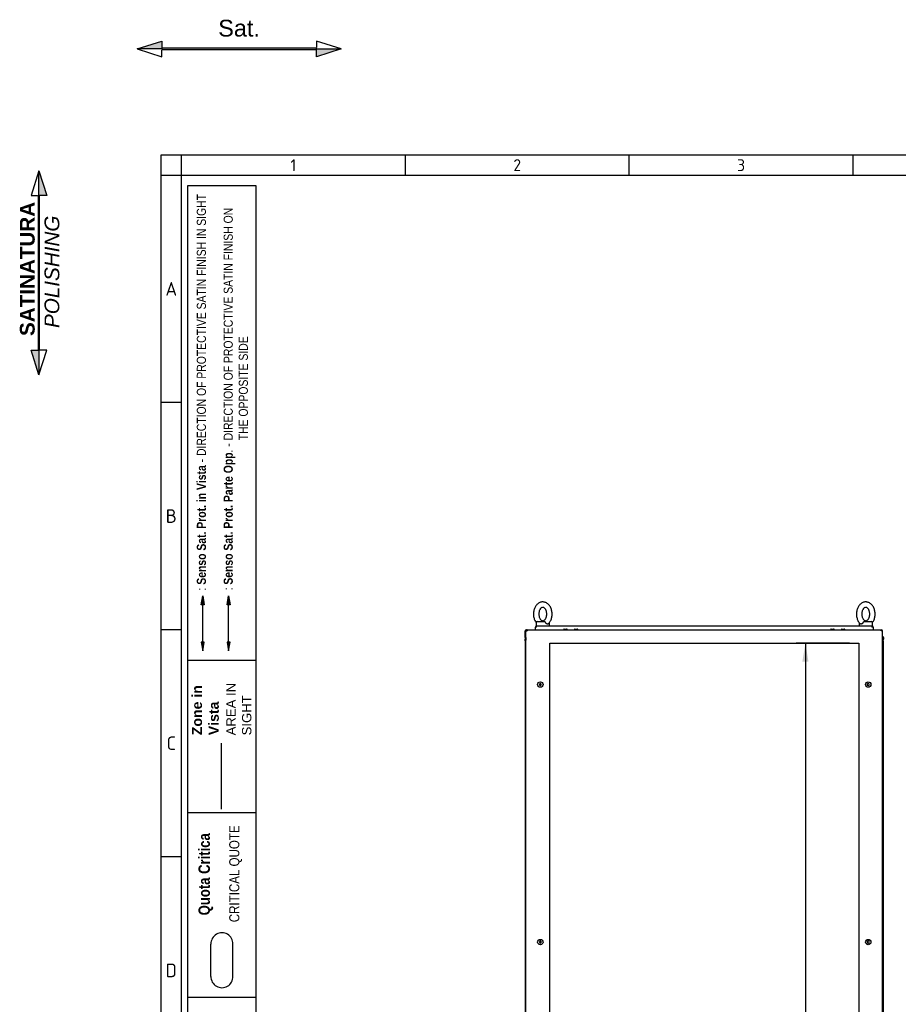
# Model space of a CAD drawing. Extents: x -15 to 412, y 11 to 308.
# Tile 3 of 10: x -15 to 116, y 161 to 308. Entities that reach past the tile are written whole.
import ezdxf
from ezdxf.lldxf.tags import DXFTag

# ---------------------------------------------------------------- set-up
doc = ezdxf.new("R2010")
doc.units = 0
doc.layers.get('0').update_dxf_attribs({"linetype": 'CONTINUOUS'})
for name, color, linetype in [('_TRANSLATION', 7, 'CONTINUOUS'), ('AE00100_03', 7, 'CONTINUOUS'), ('AE00219_03', 7, 'CONTINUOUS'), ('AE00715_01', 7, 'CONTINUOUS'), ('DEFAULT', 7, 'CONTINUOUS'), ('DV6__TRANSLATION', 7, 'CONTINUOUS'), ('F0000000_09', 7, 'CONTINUOUS'), ('F0000001_39', 7, 'CONTINUOUS'), ('M0000000_06', 7, 'CONTINUOUS'), ('M0000000_14', 7, 'CONTINUOUS'), ('M0000000_30', 7, 'CONTINUOUS'), ('M0000000_39', 7, 'CONTINUOUS'), ('M0000000_43', 7, 'CONTINUOUS')]:
    doc.layers.add(name, color=color, linetype=linetype)
doc.styles.add('SEACAD_ARIAL', font='arial.ttf')
doc.styles.add('SEACAD_ARIALI', font='ariali.ttf')
tags = doc.linetypes.add('CENTER2', pattern=[28.575, 19.05, -3.175, 3.175, -3.175]).pattern_tags.tags
tags[10:11] = [DXFTag(74, 4), DXFTag(75, 0), DXFTag(340, '0'), DXFTag(46, 0.0), DXFTag(50, 0.0), DXFTag(44, 0.0), DXFTag(45, 0.0)]
tags[8:9] = [DXFTag(74, 4), DXFTag(75, 0), DXFTag(340, '0'), DXFTag(46, 0.0), DXFTag(50, 0.0), DXFTag(44, 0.0), DXFTag(45, 0.0)]
tags[6:7] = [DXFTag(74, 4), DXFTag(75, 0), DXFTag(340, '0'), DXFTag(46, 0.0), DXFTag(50, 0.0), DXFTag(44, 0.0), DXFTag(45, 0.0)]
tags[4:5] = [DXFTag(74, 4), DXFTag(75, 0), DXFTag(340, '0'), DXFTag(46, 0.0), DXFTag(50, 0.0), DXFTag(44, 0.0), DXFTag(45, 0.0)]
tags = doc.linetypes.add('DASHDOT2', pattern=[12.7, 6.35, -3.175, 0, -3.175]).pattern_tags.tags
tags[10:11] = [DXFTag(74, 4), DXFTag(75, 0), DXFTag(340, '0'), DXFTag(46, 0.0), DXFTag(50, 0.0), DXFTag(44, 0.0), DXFTag(45, 0.0)]
tags[8:9] = [DXFTag(74, 4), DXFTag(75, 0), DXFTag(340, '0'), DXFTag(46, 0.0), DXFTag(50, 0.0), DXFTag(44, 0.0), DXFTag(45, 0.0)]
tags[6:7] = [DXFTag(74, 4), DXFTag(75, 0), DXFTag(340, '0'), DXFTag(46, 0.0), DXFTag(50, 0.0), DXFTag(44, 0.0), DXFTag(45, 0.0)]
tags[4:5] = [DXFTag(74, 4), DXFTag(75, 0), DXFTag(340, '0'), DXFTag(46, 0.0), DXFTag(50, 0.0), DXFTag(44, 0.0), DXFTag(45, 0.0)]
tags = doc.linetypes.add('HIDDEN2', pattern=[4.7625, 3.175, -1.5875]).pattern_tags.tags
tags[6:7] = [DXFTag(74, 4), DXFTag(75, 0), DXFTag(340, '0'), DXFTag(46, 0.0), DXFTag(50, 0.0), DXFTag(44, 0.0), DXFTag(45, 0.0)]
tags[4:5] = [DXFTag(74, 4), DXFTag(75, 0), DXFTag(340, '0'), DXFTag(46, 0.0), DXFTag(50, 0.0), DXFTag(44, 0.0), DXFTag(45, 0.0)]
doc.dimstyles.new('ISO', dxfattribs={"dimtxt": 2.75, "dimasz": 2.75, "dimexe": 1.375, "dimexo": 1.375, "dimgap": 0.6875, "dimtad": 1, "dimdec": 1, "dimlfac": 15, "dimtxsty": 'SEACAD_ARIAL', "dimblk1": '_SE_FILLED', "dimblk2": '_SE_FILLED', "dimsah": 1, "dimcen": 1.375, "dimazin": 3, "dimtfac": 0.7, "dimtdec": 3, "dimtmove": 0, "dimatfit": 3})

# ---------------------------------------------------------------- blocks, each defined once
blk = doc.blocks.new('SE5')
at = {"layer": 'AE00100_03', "color": 7, "linetype": 'CONTINUOUS'}
for p, q in [((66.26, 217), (66.62, 217)), ((67.86, 217), (68.22, 217)), ((105.99, 217), (106.35, 217)), ((107.59, 217), (107.95, 217))]:
    blk.add_line(p, q, dxfattribs=at)
for centre, start, end in [((66.26, 216.91), 90, 180), ((66.62, 216.91), 0, 90), ((67.86, 216.91), 90, 180), ((68.22, 216.91), 0, 90), ((105.99, 216.91), 90, 180), ((106.35, 216.91), 0, 90), ((107.59, 216.91), 90, 180), ((107.95, 216.91), 0, 90)]:
    blk.add_arc(centre, 0.0867, start, end, dxfattribs=at)
at = {"layer": 'AE00219_03', "color": 7, "linetype": 'CONTINUOUS'}
for p, q in [((62.71, 208.9), (62.57, 208.82)), ((62.57, 208.82), (62.57, 208.67)), ((62.57, 208.67), (62.71, 208.59)), ((62.84, 208.82), (62.71, 208.9)), ((62.71, 208.59), (62.84, 208.67)), ((62.84, 208.67), (62.84, 208.82)), ((111.51, 208.9), (111.37, 208.82)), ((111.37, 208.82), (111.37, 208.67)), ((111.37, 208.67), (111.51, 208.59)), ((111.64, 208.82), (111.51, 208.9)), ((111.51, 208.59), (111.64, 208.67)), ((111.64, 208.67), (111.64, 208.82)), ((62.71, 170.57), (62.57, 170.49)), ((62.57, 170.49), (62.57, 170.34)), ((62.57, 170.34), (62.71, 170.26)), ((62.84, 170.49), (62.71, 170.57)), ((62.71, 170.26), (62.84, 170.34)), ((62.84, 170.34), (62.84, 170.49)), ((111.51, 170.57), (111.37, 170.49)), ((111.37, 170.49), (111.37, 170.34)), ((111.37, 170.34), (111.51, 170.26)), ((111.64, 170.49), (111.51, 170.57)), ((111.51, 170.26), (111.64, 170.34)), ((111.64, 170.34), (111.64, 170.49)), ((62.71, 130.9), (62.57, 130.82)), ((62.57, 130.82), (62.57, 130.67)), ((62.57, 130.67), (62.71, 130.59)), ((62.84, 130.82), (62.71, 130.9)), ((62.71, 130.59), (62.84, 130.67)), ((62.84, 130.67), (62.84, 130.82)), ((111.51, 130.9), (111.37, 130.82)), ((111.37, 130.82), (111.37, 130.67)), ((111.37, 130.67), (111.51, 130.59)), ((111.64, 130.82), (111.51, 130.9)), ((111.51, 130.59), (111.64, 130.67)), ((111.64, 130.67), (111.64, 130.82)), ((62.71, 92.57), (62.57, 92.49)), ((62.57, 92.49), (62.57, 92.34)), ((62.84, 92.49), (62.71, 92.57)), ((62.84, 92.34), (62.84, 92.49)), ((111.51, 92.57), (111.37, 92.49)), ((111.37, 92.49), (111.37, 92.34)), ((111.64, 92.49), (111.51, 92.57)), ((111.64, 92.34), (111.64, 92.49)), ((62.57, 92.34), (62.71, 92.26)), ((62.71, 92.26), (62.84, 92.34)), ((111.37, 92.34), (111.51, 92.26)), ((111.51, 92.26), (111.64, 92.34))]:
    blk.add_line(p, q, dxfattribs=at)
for centre in [(62.71, 208.75), (111.51, 208.75), (62.71, 170.41), (111.51, 170.41), (62.71, 130.75), (111.51, 130.75), (62.71, 92.41), (111.51, 92.41)]:
    blk.add_circle(centre, 0.4, dxfattribs=at)
at = {"layer": 'AE00715_01', "color": 7, "linetype": 'CONTINUOUS'}
for p, q in [((62.07, 217.95), (62.07, 217.48)), ((62.07, 217.48), (62.15, 217.48)), ((62.27, 218.15), (63.29, 218.15)), ((62.67, 217.48), (63.47, 217.48)), ((64.07, 217.48), (64.07, 217.95)), ((110.14, 217.95), (110.14, 217.48)), ((110.74, 217.48), (111.54, 217.48)), ((110.92, 218.15), (111.94, 218.15)), ((112.05, 217.48), (112.14, 217.48)), ((112.14, 217.48), (112.14, 217.95))]:
    blk.add_line(p, q, dxfattribs=at)
for centre, start, end in [((62.27, 217.95), 90, 180), ((63.87, 217.95), 0, 10.044), ((110.34, 217.95), 168.5634, 180), ((111.94, 217.95), 0, 90)]:
    blk.add_arc(centre, 0.2, start, end, dxfattribs=at)
for points, knots in [([(63.07, 221.05), (63.02, 221.05), (62.92, 221.04), (62.74, 221), (62.54, 220.92), (62.36, 220.81), (62.2, 220.66), (62.05, 220.48), (61.92, 220.28), (61.82, 220.05), (61.75, 219.8), (61.7, 219.54), (61.68, 219.28), (61.69, 219.01), (61.73, 218.75), (61.8, 218.5), (61.9, 218.26), (62, 218.1), (62.06, 218), (62.08, 217.98)], [0, 0, 0, 0, 0.0363109, 0.0913896, 0.1465017, 0.2022276, 0.2589757, 0.3168701, 0.3757534, 0.4353057, 0.4952088, 0.5552267, 0.6152983, 0.6754539, 0.7357519, 0.7962517, 0.8570038, 0.9179854, 0.9378832, 0.9378832, 0.9378832, 0.9378832]), ([(63.07, 220.25), (63.09, 220.25), (63.13, 220.24), (63.2, 220.23), (63.29, 220.18), (63.38, 220.1), (63.47, 219.98), (63.55, 219.84), (63.61, 219.67), (63.65, 219.49), (63.67, 219.3), (63.66, 219.1), (63.63, 218.91), (63.58, 218.74), (63.51, 218.58), (63.43, 218.45), (63.34, 218.36), (63.25, 218.29), (63.16, 218.25), (63.07, 218.24), (62.98, 218.26), (62.88, 218.3), (62.79, 218.37), (62.7, 218.48), (62.62, 218.62), (62.55, 218.78), (62.51, 218.96), (62.48, 219.15), (62.48, 219.35), (62.51, 219.54), (62.55, 219.72), (62.62, 219.88), (62.7, 220.01), (62.79, 220.12), (62.88, 220.19), (62.97, 220.23), (63.04, 220.25), (63.07, 220.25), (63.07, 220.25)], [0, 0, 0, 0, 0.013654, 0.045454, 0.073888, 0.100943, 0.129763, 0.158057, 0.186262, 0.214515, 0.242858, 0.271242, 0.299575, 0.32775, 0.355715, 0.383497, 0.411257, 0.439323, 0.468499, 0.500378, 0.537441, 0.566473, 0.593784, 0.62289, 0.651258, 0.679475, 0.707708, 0.736031, 0.764412, 0.792771, 0.820991, 0.849008, 0.876824, 0.904578, 0.932518, 0.961319, 0.995513, 1, 1, 1, 1]), ([(63.91, 217.8), (63.91, 217.8), (63.97, 217.85), (64.07, 217.98), (64.2, 218.17), (64.31, 218.4), (64.39, 218.64), (64.44, 218.9), (64.47, 219.16), (64.46, 219.43), (64.43, 219.69), (64.36, 219.95), (64.27, 220.19), (64.15, 220.41), (64, 220.6), (63.83, 220.77), (63.64, 220.9), (63.44, 220.99), (63.25, 221.04), (63.13, 221.05), (63.07, 221.05)], [0, 0, 0, 0, 0.002838, 0.060502, 0.119204, 0.178644, 0.238491, 0.298489, 0.358543, 0.41867, 0.47893, 0.539377, 0.60007, 0.661008, 0.721999, 0.782672, 0.842521, 0.901094, 0.958231, 1, 1, 1, 1]), ([(111.14, 221.05), (111.09, 221.05), (110.99, 221.04), (110.8, 221), (110.61, 220.92), (110.43, 220.81), (110.26, 220.66), (110.12, 220.48), (109.99, 220.28), (109.89, 220.05), (109.81, 219.8), (109.76, 219.54), (109.75, 219.28), (109.76, 219.01), (109.8, 218.75), (109.87, 218.5), (109.97, 218.26), (110.09, 218.05), (110.21, 217.89), (110.29, 217.82), (110.31, 217.8)], [0, 0, 0, 0, 0.036306, 0.091376, 0.14648, 0.202198, 0.258938, 0.316824, 0.375699, 0.435242, 0.495137, 0.555146, 0.615209, 0.675356, 0.735645, 0.796136, 0.856879, 0.917852, 0.978813, 1, 1, 1, 1]), ([(111.14, 220.25), (111.15, 220.25), (111.19, 220.24), (111.26, 220.23), (111.35, 220.18), (111.45, 220.1), (111.53, 219.98), (111.61, 219.84), (111.67, 219.67), (111.72, 219.49), (111.73, 219.3), (111.73, 219.1), (111.7, 218.91), (111.65, 218.74), (111.58, 218.58), (111.49, 218.45), (111.4, 218.36), (111.31, 218.29), (111.22, 218.25), (111.14, 218.24), (111.05, 218.26), (110.95, 218.3), (110.86, 218.37), (110.77, 218.48), (110.69, 218.62), (110.62, 218.78), (110.57, 218.96), (110.55, 219.15), (110.55, 219.35), (110.57, 219.54), (110.62, 219.72), (110.69, 219.88), (110.77, 220.01), (110.86, 220.12), (110.95, 220.19), (111.04, 220.23), (111.1, 220.25), (111.14, 220.25), (111.14, 220.25)], [0, 0, 0, 0, 0.013654, 0.045454, 0.073888, 0.100943, 0.129763, 0.158057, 0.186262, 0.214515, 0.242858, 0.271242, 0.299575, 0.32775, 0.355715, 0.383497, 0.411257, 0.439323, 0.468499, 0.500378, 0.537441, 0.566473, 0.593784, 0.62289, 0.651258, 0.679475, 0.707708, 0.736031, 0.764412, 0.792771, 0.820991, 0.849008, 0.876824, 0.904578, 0.932518, 0.961319, 0.995513, 1, 1, 1, 1]), ([(112.13, 217.98), (112.18, 218.04), (112.27, 218.18), (112.38, 218.4), (112.46, 218.64), (112.51, 218.9), (112.53, 219.16), (112.53, 219.43), (112.49, 219.69), (112.43, 219.95), (112.34, 220.19), (112.21, 220.41), (112.07, 220.6), (111.9, 220.77), (111.71, 220.9), (111.51, 220.99), (111.31, 221.04), (111.2, 221.05), (111.14, 221.05)], [0.0614443, 0.0614443, 0.0614443, 0.0614443, 0.1193262, 0.1787577, 0.2385967, 0.2985862, 0.3586315, 0.4187504, 0.4790018, 0.5394407, 0.6001258, 0.6610546, 0.7220374, 0.7827021, 0.8425432, 0.9011081, 0.958237, 1, 1, 1, 1]), ([(63.29, 218.15), (63.3, 218.15), (63.31, 218.15), (63.33, 218.14), (63.34, 218.14), (63.35, 218.13), (63.36, 218.12), (63.38, 218.1), (63.39, 218.09), (63.41, 218.08), (63.42, 218.07), (63.43, 218.04), (63.44, 218.03), (63.47, 218), (63.48, 217.97), (63.49, 217.95)], [0, 0, 0, 0, 0.125, 0.125, 0.25, 0.25, 0.375, 0.375, 0.5, 0.5, 0.625, 0.625, 0.75, 0.75, 1, 1, 1, 1]), ([(63.91, 217.8), (63.9, 217.79), (63.89, 217.79), (63.87, 217.77), (63.86, 217.77), (63.84, 217.76), (63.83, 217.76), (63.81, 217.75), (63.79, 217.75), (63.77, 217.75), (63.76, 217.75), (63.73, 217.76), (63.72, 217.76), (63.69, 217.77), (63.68, 217.77), (63.65, 217.79), (63.64, 217.79), (63.6, 217.82), (63.57, 217.84), (63.54, 217.88), (63.53, 217.89), (63.51, 217.92), (63.5, 217.93), (63.49, 217.95)], [0.2574269, 0.2574269, 0.2574269, 0.2574269, 0.3125, 0.3125, 0.375, 0.375, 0.4375, 0.4375, 0.5, 0.5, 0.5625, 0.5625, 0.625, 0.625, 0.6875, 0.6875, 0.75, 0.75, 0.875, 0.875, 0.9375, 0.9375, 1, 1, 1, 1]), ([(110.72, 217.95), (110.7, 217.92), (110.68, 217.89), (110.64, 217.84), (110.62, 217.82), (110.58, 217.79), (110.56, 217.79), (110.54, 217.77), (110.52, 217.77), (110.5, 217.76), (110.48, 217.76), (110.46, 217.75), (110.45, 217.75), (110.42, 217.75), (110.41, 217.75), (110.39, 217.76), (110.37, 217.76), (110.35, 217.77), (110.34, 217.77), (110.32, 217.79), (110.32, 217.79), (110.31, 217.8)], [0, 0, 0, 0, 0.125, 0.125, 0.25, 0.25, 0.3125, 0.3125, 0.375, 0.375, 0.4375, 0.4375, 0.5, 0.5, 0.5625, 0.5625, 0.625, 0.625, 0.6875, 0.6875, 0.7455732, 0.7455732, 0.7455732, 0.7455732]), ([(110.72, 217.95), (110.73, 217.97), (110.75, 218), (110.77, 218.03), (110.78, 218.04), (110.8, 218.07), (110.81, 218.08), (110.82, 218.09), (110.83, 218.1), (110.85, 218.12), (110.86, 218.13), (110.88, 218.14), (110.89, 218.14), (110.9, 218.15), (110.91, 218.15), (110.92, 218.15)], [0, 0, 0, 0, 0.25, 0.25, 0.375, 0.375, 0.5, 0.5, 0.625, 0.625, 0.75, 0.75, 0.875, 0.875, 1, 1, 1, 1])]:
    blk.add_open_spline(points, degree=3, knots=knots, dxfattribs=at)
at = {"layer": 'DV6__TRANSLATION', "color": 7, "linetype": 'CENTER2'}
for p, q in [((64.11, 86.25), (64.11, 214.91)), ((64.11, 214.91), (110.11, 214.91)), ((110.11, 214.91), (110.11, 86.25)), ((110.11, 86.25), (64.11, 86.25))]:
    blk.add_line(p, q, dxfattribs=at)
at = {"layer": 'F0000000_09', "color": 7, "linetype": 'CONTINUOUS'}
for p, q in [((60.44, 216.25), (60.44, 216.73)), ((60.44, 216.25), (60.44, 216.25)), ((60.44, 215.76), (60.44, 216.25)), ((60.44, 216.25), (60.57, 216.25)), ((60.54, 216.25), (60.44, 216.25)), ((60.44, 215.25), (60.44, 215.49)), ((60.54, 216.25), (60.54, 216.73)), ((60.54, 216.73), (60.57, 216.73)), ((60.54, 216.25), (60.54, 216.25)), ((60.76, 216.91), (60.63, 216.91)), ((60.44, 85.67), (60.44, 85.91)), ((60.44, 84.91), (60.44, 85.4)), ((60.54, 84.91), (60.44, 84.91)), ((60.44, 84.91), (60.44, 84.43)), ((60.44, 84.91), (60.44, 84.91)), ((60.44, 84.91), (60.57, 84.91)), ((60.54, 84.91), (60.54, 84.91)), ((60.54, 84.91), (60.54, 84.43)), ((60.54, 84.43), (60.57, 84.43)), ((60.76, 84.25), (60.63, 84.25))]:
    blk.add_line(p, q, dxfattribs=at)
for centre, radius, start, end in [((60.63, 216.73), 0.187, 90, 180), ((60.63, 216.73), 0.0867, 114.37, 180), ((60.63, 84.43), 0.187, 180, 270), ((60.63, 84.43), 0.0867, 180, 245.6299)]:
    blk.add_arc(centre, radius, start, end, dxfattribs=at)
at = {"layer": 'F0000001_39', "color": 7, "linetype": 'CONTINUOUS'}
for p, q in [((60.57, 84.43), (60.57, 216.73)), ((60.57, 216.73), (60.76, 216.73)), ((60.76, 216.91), (113.45, 216.91)), ((60.76, 216.91), (60.76, 216.91)), ((113.45, 216.91), (113.45, 216.91)), ((113.64, 216.73), (113.45, 216.73)), ((113.64, 84.43), (113.64, 216.73)), ((60.57, 84.43), (60.76, 84.43)), ((60.76, 84.25), (113.45, 84.25)), ((60.76, 84.25), (60.76, 84.25)), ((113.64, 84.43), (113.45, 84.43)), ((113.45, 84.25), (113.45, 84.25))]:
    blk.add_line(p, q, dxfattribs=at)
for centre, radius, start, end in [((60.76, 216.73), 0.187, 90, 180), ((72.36, 216.74), 11.6, 179.1297, 180.0518), ((113.45, 216.73), 0.187, 0, 90), ((103.18, 216.75), 10.27, 359.8886, 0.9299), ((60.76, 84.43), 0.187, 180, 270), ((71.03, 84.41), 10.27, 179.8886, 180.9299), ((103.18, 84.41), 10.27, 359.0701, 0.1114), ((113.45, 84.43), 0.187, 270, 0)]:
    blk.add_arc(centre, radius, start, end, dxfattribs=at)
at = {"layer": 'M0000000_06', "color": 7, "linetype": 'CONTINUOUS'}
for p, q in [((62.09, 84.25), (62.09, 84.08)), ((62.14, 84.08), (62.14, 84.25)), ((63.64, 83.91), (62.31, 83.91)), ((62.31, 83.86), (62.57, 83.86)), ((62.57, 83.8), (62.57, 83.91)), ((62.71, 83.78), (62.59, 83.78)), ((63.44, 83.78), (62.71, 83.78)), ((63.56, 83.78), (63.44, 83.78)), ((63.57, 83.8), (63.57, 83.91)), ((63.57, 83.86), (63.64, 83.86)), ((63.64, 84.08), (63.64, 84.25)), ((63.64, 83.86), (63.64, 84.08)), ((63.64, 83.86), (63.71, 83.86)), ((63.71, 84.08), (63.71, 84.25)), ((63.71, 83.86), (63.71, 84.08)), ((110.51, 84.25), (110.51, 84.08)), ((110.51, 84.08), (110.51, 83.86)), ((110.57, 83.86), (110.51, 83.86)), ((110.57, 84.25), (110.57, 84.08)), ((110.57, 84.08), (110.57, 83.86)), ((111.91, 83.91), (110.57, 83.91)), ((110.57, 83.86), (110.64, 83.86)), ((110.64, 83.8), (110.64, 83.91)), ((110.77, 83.78), (110.66, 83.78)), ((111.51, 83.78), (110.77, 83.78)), ((111.62, 83.78), (111.51, 83.78)), ((111.64, 83.8), (111.64, 83.91)), ((111.64, 83.86), (111.91, 83.86)), ((112.07, 84.25), (112.07, 84.08)), ((112.12, 84.08), (112.12, 84.25))]:
    blk.add_line(p, q, dxfattribs=at)
for centre, radius, start, end in [((62.31, 84.08), 0.217, 180, 270), ((62.31, 84.08), 0.167, 180, 270), ((62.59, 83.8), 0.0167, 180, 270), ((63.56, 83.8), 0.0167, 270, 0), ((110.66, 83.8), 0.0167, 180, 270), ((111.62, 83.8), 0.0167, 270, 0), ((111.91, 84.08), 0.167, 270, 0), ((111.91, 84.08), 0.217, 270, 0)]:
    blk.add_arc(centre, radius, start, end, dxfattribs=at)
at = {"layer": 'M0000000_14', "color": 7, "linetype": 'CONTINUOUS'}
for p, q in [((60.44, 215.25), (60.44, 85.91)), ((60.57, 215.25), (60.44, 215.25)), ((113.64, 215.25), (113.77, 215.25)), ((113.77, 85.91), (113.77, 215.25)), ((60.57, 85.91), (60.44, 85.91)), ((113.64, 85.91), (113.77, 85.91))]:
    blk.add_line(p, q, dxfattribs=at)
at = {"layer": 'M0000000_30', "color": 7, "linetype": 'CONTINUOUS'}
for p, q in [((61.97, 217.3), (61.97, 217.29)), ((61.97, 216.91), (61.97, 217.29)), ((61.97, 217.29), (61.97, 217.29)), ((62.16, 217.48), (62.67, 217.48)), ((62.16, 217.29), (62.16, 217.48)), ((63.48, 217.48), (110.73, 217.48)), ((111.55, 217.48), (112.05, 217.48)), ((112.05, 217.48), (112.05, 217.29)), ((112.24, 217.29), (112.24, 217.31)), ((112.24, 217.29), (112.24, 216.91))]:
    blk.add_line(p, q, dxfattribs=at)
for centre, radius, start, end in [((62.16, 217.29), 0.187, 90.0029, 179.9971), ((62.15, 205.69), 11.6, 89.9482, 90.8683), ((112.05, 217.29), 0.187, 3.264, 90), ((112.07, 206.85), 10.44, 89.0833, 90.1028)]:
    blk.add_arc(centre, radius, start, end, dxfattribs=at)
at = {"layer": 'M0000000_39', "color": 7, "linetype": 'CONTINUOUS'}
for p, q in [((60.44, 215.76), (60.44, 215.49)), ((60.52, 215.49), (60.52, 215.76)), ((60.53, 215.76), (60.53, 215.5)), ((113.69, 215.49), (113.69, 215.76)), ((113.69, 215.76), (113.69, 215.5)), ((113.77, 215.76), (113.77, 215.49)), ((60.44, 85.4), (60.44, 85.67)), ((60.52, 85.67), (60.52, 85.4)), ((60.53, 85.4), (60.53, 85.66)), ((113.69, 85.67), (113.69, 85.4)), ((113.69, 85.4), (113.69, 85.66)), ((113.77, 85.4), (113.77, 85.67))]:
    blk.add_line(p, q, dxfattribs=at)
for centre, radius, start, end in [((60.52, 215.76), 0.0833, 53.1301, 180), ((60.69, 215.49), 0.247, 180, 242.6478), ((60.52, 215.76), 0.00333, 0, 180), ((60.69, 215.49), 0.167, 180, 227.1564), ((60.69, 215.5), 0.167, 180, 223.9455), ((113.69, 215.76), 0.0833, 0, 126.8699), ((113.52, 215.5), 0.167, 316.0545, 0), ((113.53, 215.49), 0.247, 297.3522, 0), ((113.53, 215.49), 0.167, 312.8436, 0), ((113.69, 215.76), 0.00333, 0, 180), ((60.69, 85.67), 0.247, 117.3522, 180), ((60.52, 85.4), 0.0833, 180, 306.8699), ((60.69, 85.67), 0.167, 132.8436, 180), ((60.52, 85.4), 0.00333, 180, 0), ((60.69, 85.66), 0.167, 136.0545, 180), ((113.53, 85.67), 0.247, 0, 62.6478), ((113.53, 85.67), 0.167, 0, 47.1564), ((113.52, 85.66), 0.167, 0, 43.9455), ((113.69, 85.4), 0.0833, 233.1301, 0), ((113.69, 85.4), 0.00333, 180, 0)]:
    blk.add_arc(centre, radius, start, end, dxfattribs=at)
at = {"layer": 'M0000000_43', "color": 7, "linetype": 'CONTINUOUS'}
blk.add_line((110.51, 83.91), (63.71, 83.91), dxfattribs=at)
blk = doc.blocks.new('SAT')
at = {"linetype": 'CONTINUOUS'}
for points in [[(-15.18, -1.89), (-11.5, -1.89), (-11.5, -0.72)], [(11.5, -2), (11.5, -1.78), (-11.5, -1.78), (-11.5, -2)], [(15.18, -1.89), (11.5, -1.89), (11.5, -3.06)]]:
    blk.add_hatch(color=7, dxfattribs=at).paths.add_polyline_path(points)
at = {"color": 7, "linetype": 'CONTINUOUS'}
for p, q in [((15.18, -1.89), (11.5, -0.72)), ((11.5, -0.72), (11.5, -1.68)), ((-15.18, -1.89), (-11.5, -3.06)), ((-11.5, -3.06), (-11.5, -2.1))]:
    blk.add_line(p, q, dxfattribs=at)
for points in [[(-15.18, -1.89), (-11.5, -0.72), (-11.5, -1.89), (-15.18, -1.89)], [(11.5, -2), (11.5, -1.78), (-11.5, -1.78), (-11.5, -2), (11.5, -2)], [(15.18, -1.89), (11.5, -3.06), (11.5, -1.89), (15.18, -1.89)]]:
    blk.add_lwpolyline(points, dxfattribs=at)
at = {"insert": (0, -0.09), "char_height": 2.5, "width": 6.25, "attachment_point": 8}
blk.add_mtext('{\\fArial|b0||i0||c0|p34;\\C7;\\H2.5;\\W1.;Sat.}', dxfattribs=at)
blk = doc.blocks.new('DMBLK319')
at = {"layer": '_TRANSLATION', "linetype": 'CONTINUOUS'}
for points in [[(101.7, 212.16), (102.61, 212.16), (102.16, 214.91)], [(101.7, 89), (102.16, 86.25), (102.61, 89)]]:
    blk.add_hatch(color=7, dxfattribs=at).paths.add_polyline_path(points)
at = {"layer": '_TRANSLATION', "color": 7, "linetype": 'CONTINUOUS'}
for p, q in [((108.73, 214.91), (100.78, 214.91)), ((102.16, 214.91), (102.16, 86.25)), ((108.73, 86.25), (100.78, 86.25))]:
    blk.add_line(p, q, dxfattribs=at)
at = {"layer": '_TRANSLATION', "color": 7, "linetype": 'CONTINUOUS', "style": 'SEACAD_ARIALI'}
blk.add_text('1930', height=2.75, rotation=90, dxfattribs=at).set_placement((101.47, 146.3))
blk = doc.blocks.new('_SE_FILLED')
at = {"color": 0}
blk.add_line((0, 0), (-1, 0), dxfattribs=at)
blk.add_solid([(0, 0), (-1, -0.1665), (-1, 0.1665), (0, 0)], dxfattribs=at)
blk = doc.blocks.new('BLOCCO2')
at = {"linetype": 'CONTINUOUS'}
for points in [[(-0.11, 14.87), (-0.11, 11.19), (1.06, 11.19)], [(0, 11.19), (-0.22, 11.19), (-0.22, -11.81), (0, -11.81)], [(-0.11, -15.49), (-0.11, -11.81), (-1.28, -11.81)]]:
    blk.add_hatch(color=7, dxfattribs=at).paths.add_polyline_path(points)
at = {"color": 7, "linetype": 'CONTINUOUS'}
for p, q in [((-0.11, 14.87), (-1.28, 11.19)), ((-1.28, 11.19), (-0.32, 11.19)), ((1.06, -11.81), (-0.11, -11.81)), ((-0.11, -15.49), (1.06, -11.81))]:
    blk.add_line(p, q, dxfattribs=at)
for points in [[(-0.11, 14.87), (1.06, 11.19), (-0.11, 11.19), (-0.11, 14.87)], [(0, 11.19), (-0.22, 11.19), (-0.22, -11.81), (0, -11.81), (0, 11.19)], [(-0.11, -15.49), (-1.28, -11.81), (-0.11, -11.81), (-0.11, -15.49)]]:
    blk.add_lwpolyline(points, dxfattribs=at)
at = {"layer": '_TRANSLATION', "insert": (0.01, -0.16), "char_height": 2.2, "width": 23.2647, "attachment_point": 5, "rotation": 90}
blk.add_mtext('{\\fArial|b0||i0||c0|p34;\\C7;\\H2.2;\\W1.; }{\\fArial|b1||i0||c0|p34;\\C7;\\H2.2;\\W1.;SATINATURA \\P}{\\fArial|b0||i1||c0|p34;\\C7;\\H2.2;\\W1.;POLISHING}', dxfattribs=at)

msp = doc.modelspace()

# ---------------------------------------------------------------- hatches: boundary and pattern name
at = {"linetype": 'CONTINUOUS'}
for points in [[(12.2434, 220.6281), (12.6795, 220.6281), (12.4615, 221.9365)], [(16.1006, 220.6281), (16.5367, 220.6281), (16.3186, 221.9365)], [(12.2434, 215.0672), (12.4615, 213.7588), (12.6795, 215.0672)], [(16.1006, 215.0672), (16.3186, 213.7588), (16.5367, 215.0672)]]:
    msp.add_hatch(color=7, dxfattribs=at).paths.add_polyline_path(points)

# ---------------------------------------------------------------- linework, layer by layer
at = {"color": 7, "linetype": 'CONTINUOUS'}
for p, q in [((6.2345, 287.5885), (6.2345, 10.9591)), ((412.092, 287.5885), (6.2345, 287.5885)), ((42.5799, 287.5885), (42.5799, 284.5597)), ((75.8966, 287.5885), (75.8966, 284.5597)), ((109.2132, 287.5885), (109.2132, 284.5597)), ((9.2632, 250.7382), (6.2345, 250.7382)), ((12.4615, 215.0672), (12.4615, 220.6281)), ((9.2632, 216.9167), (6.2345, 216.9167)), ((20.3688, 212.3477), (10.2728, 212.3477)), ((20.3688, 189.6477), (10.2728, 189.6477)), ((20.3688, 189.6477), (10.2728, 189.6477)), ((9.2632, 183.0953), (6.2345, 183.0953)), ((13.6899, 165.2989), (13.6899, 170.1069)), ((16.961, 165.2989), (16.961, 170.1069)), ((20.3688, 162.1477), (10.2728, 162.1477))]:
    msp.add_line(p, q, dxfattribs=at)
at = {"color": 7, "linetype": 'HIDDEN2'}
msp.add_line((16.3186, 215.0672), (16.3186, 220.6281), dxfattribs=at)
at = {"color": 7, "linetype": 'DASHDOT2'}
msp.add_line((15.2777, 190.2098), (15.2777, 200.0231), dxfattribs=at)
at = {"color": 7, "linetype": 'CONTINUOUS'}
for points in [[(12.2434, 220.6281), (12.4615, 221.9365), (12.6795, 220.6281), (12.2434, 220.6281)], [(16.1006, 220.6281), (16.3186, 221.9365), (16.5367, 220.6281), (16.1006, 220.6281)], [(12.2434, 215.0672), (12.4615, 213.7588), (12.6795, 215.0672), (12.2434, 215.0672)], [(16.1006, 215.0672), (16.3186, 213.7588), (16.5367, 215.0672), (16.1006, 215.0672)]]:
    msp.add_lwpolyline(points, dxfattribs=at)
at = {"layer": 'DEFAULT', "color": 7, "linetype": 'CONTINUOUS'}
for p, q in [((9.2632, 287.5885), (9.2632, 10.9591)), ((412.092, 284.5597), (6.2345, 284.5597)), ((10.2728, 28.5002), (10.2728, 283.0453)), ((10.2728, 283.0453), (20.3688, 283.0453)), ((20.3688, 283.0453), (20.3688, 28.5002))]:
    msp.add_line(p, q, dxfattribs=at)
for centre, start, end in [((15.3255, 170.1555), 358.29915, 181.70085), ((15.3255, 165.2503), 178.29915, 1.70085)]:
    msp.add_arc(centre, 1.6363, start, end, dxfattribs=at)

# ---------------------------------------------------------------- block references
at = {"layer": '_TRANSLATION', "color": 7}
for name, p in [('SAT', (17.8767, 305.2794)), ('BLOCCO2', (-11.8041, 270.3604))]:
    msp.add_blockref(name, p, dxfattribs=at)
at = {"layer": '_TRANSLATION'}
msp.add_blockref('SE5', (0, 0), dxfattribs=at)

# ---------------------------------------------------------------- texts
for s, insert, char_height, width, attachment_point in [('{\\fSolid Edge ANSI|b0||i0||c0|p34;\\C7;\\H1.766793;\\W1.;1}', (25.9517, 286.074), 1.766793, 1.987652, 5), ('{\\fSolid Edge ANSI|b0||i0||c0|p34;\\C7;\\H1.766793;\\W1.;2}', (59.2684, 285.1957), 1.766793, 1.987652, 8), ('{\\fSolid Edge ANSI|b0||i0||c0|p34;\\C7;\\H1.766793;\\W1.;3}', (92.585, 285.1957), 1.766793, 1.987652, 8), ('{\\fSolid Edge ANSI|b0||i0||c0|p34;\\C7;\\H2.019192;\\W1.;A}', (7.7833, 266.6451), 2.019192, 2.271601, 8), ('{\\fSolid Edge ANSI|b0||i0||c0|p34;\\C7;\\H2.019192;\\W1.;B}', (7.7871, 232.8236), 2.019192, 2.524, 8), ('{\\fSolid Edge ANSI|b0||i0||c0|p34;\\C7;\\H2.019192;\\W1.;C}', (7.7852, 199.0021), 2.019192, 2.3978, 8), ('{\\fSolid Edge ANSI|b0||i0||c0|p34;\\C7;\\H2.019192;\\W1.;D}', (7.7871, 165.1807), 2.019192, 2.524, 8)]:
    msp.add_mtext(s, dxfattribs=dict(insert=insert, char_height=char_height, width=width, attachment_point=attachment_point))
at = {"attachment_point": 7, "rotation": 90}
for s, insert, char_height, width in [('{\\fArial Narrow|b0||i0||c0|p34;\\C7;\\H1.35;\\W1.;: }{\\fArial Narrow|b1||i0||c0|p34;\\C7;\\H1.35;\\W1.;Senso Sat. Prot. in Vista }{\\fArial Narrow|b0||i0||c0|p34;\\C7;\\H1.35;\\W1.;- DIRECTION OF PROTECTIVE SATIN FINISH IN SIGHT}', (12.9592, 222.7545), 1.35, 58.957329), ('{\\fArial Narrow|b0||i0||c0|p34;\\C7;\\H1.35;\\W1.;: }{\\fArial Narrow|b1||i0||c0|p34;\\C7;\\H1.35;\\W1.;Senso Sat. Prot. Parte Opp}{\\fArial Narrow|b0||i0||c0|p34;\\C7;\\H1.35;\\W1.;. - DIRECTION OF PROTECTIVE SATIN FINISH ON\\P}{\\fArial Narrow|b0||i0||c0|p34;\\C7;\\H1.35;\\W1.;                                                    THE OPPOSITE SIDE}', (19.2043, 222.7614), 1.35, 61.020568), ('{\\fArial|b1||i0||c0|p34;\\C7;\\H1.5;\\W1.;Zone in\\P}{\\fArial|b1||i0||c0|p34;\\C7;\\H1.5;\\W1.;Vista}', (14.8776, 201.2078), 1.5, 8.053202), ('{\\fArial|b0||i0||c0|p34;\\C7;\\H1.4;\\W1.;AREA IN\\P}{\\fArial|b0||i0||c0|p34;\\C7;\\H1.4;\\W1.;SIGHT}', (19.7282, 201.1805), 1.4, 8.099166), ('{\\fArial Narrow|b0||i0||c0|p34;\\C7;\\H1.5;\\W1.;CRITICAL QUOTE}', (18.3274, 173.3632), 1.5, 14.774532), ('{\\fArial Narrow|b1||i0||c0|p34;\\C7;\\H1.7;\\W1.;Quota Critica}', (14.0241, 174.3883), 1.7, 12.747257)]:
    msp.add_mtext(s, dxfattribs=dict(at, insert=insert, char_height=char_height, width=width))

# ---------------------------------------------------------------- dimensions: what is measured, and where the dimension line sits
at = {"layer": '_TRANSLATION', "color": 7, "linetype": 'CONTINUOUS'}
dim = msp.add_linear_dim(base=(102.1561, 214.9137), p1=(110.1073, 214.9137), p2=(110.1073, 86.2471), angle=270, text='\\A1;<>', dimstyle='ISO', dxfattribs=at)
dim.commit()
dim.dimension.update_dxf_attribs({"geometry": 'DMBLK319', "text_midpoint": (102.1561, 150.5804), "dimtype": 161})

doc.saveas('drawing.dxf')
